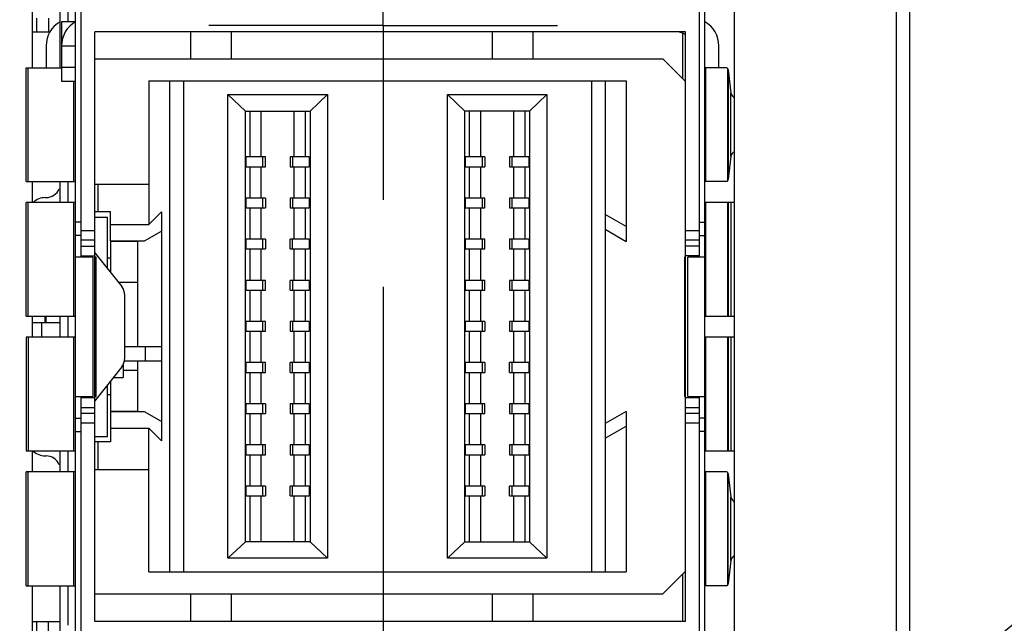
# Model space of a CAD drawing. Header units: inches. Extents: x 0 to 22, y 0 to 17.
# Tile 8 of 22: x 7.602 to 8.309, y 8.773 to 9.206. Entities that reach past the tile are written whole.
import ezdxf

# ---------------------------------------------------------------- set-up
doc = ezdxf.new("R2010")
doc.units = ezdxf.units.IN
doc.header["$LTSCALE"] = 1.21
doc.header["$MEASUREMENT"] = 0
doc.linetypes.add('CENTER', pattern=[0.6, 0.375, -0.075, 0.075, -0.075])
doc.layers.get('0').update_dxf_attribs({"linetype": 'CONTINUOUS'})
for name, color, linetype in [('DATUMCURVES', 7, 'CONTINUOUS'), ('DEFAULT_1', 7, 'CENTER'), ('DETAIL', 7, 'CONTINUOUS'), ('DIMENSIONS', 7, 'CONTINUOUS')]:
    doc.layers.add(name, color=color, linetype=linetype)
doc.styles.get("Standard").update_dxf_attribs({"font": 'txt', "width": 0.8})
doc.dimstyles.new('DIMSTYLE_1', dxfattribs={"dimtxt": 0.125, "dimasz": 0.18, "dimexe": 0.125, "dimexo": 0.0625, "dimgap": 0.03125, "dimtad": 0, "dimtih": 1, "dimtoh": 1, "dimzin": 4, "dimdsep": 46, "dimtxsty": 'STANDARD', "dimblk": '_FILLED', "dimblk1": '_FILLED', "dimblk2": '_FILLED', "dimcen": 0.09, "dimadec": 0, "dimazin": 0, "dimtp": 0.005, "dimtm": 0.005, "dimtfac": 1, "dimtofl": 0, "dimtmove": 0, "dimatfit": 3, "dimldrblk": '_FILLED', "dimfxl": 1, "dimtolj": 1, "dimtzin": 4, "dimarcsym": 0})
doc.dimstyles.get("Standard").update_dxf_attribs({"dimtxt": 0.125, "dimasz": 0.18, "dimexe": 0.125, "dimexo": 0.0625, "dimgap": 0.09, "dimtad": 0, "dimtih": 1, "dimtoh": 1, "dimdec": 3, "dimzin": 4, "dimdsep": 46, "dimtxsty": 'STANDARD', "dimblk": '_FILLED', "dimblk1": '_FILLED', "dimblk2": '_FILLED', "dimcen": 0.09, "dimadec": 0, "dimazin": 0, "dimtol": 1, "dimtp": 0.01, "dimtm": 0.01, "dimtfac": 1, "dimtdec": 3, "dimtofl": 0, "dimtmove": 0, "dimatfit": 3, "dimldrblk": '_FILLED', "dimfxl": 1, "dimtolj": 1, "dimtzin": 4, "dimarcsym": 0})

# ---------------------------------------------------------------- blocks, each defined once
blk = doc.blocks.new('*D6')
at = {"layer": 'DIMENSIONS', "color": 2, "linetype": 'CONTINUOUS'}
for p, q in [((7.86292, 9.01461), (7.86292, 5.82803)), ((7.86292, 5.82803), (7.93459, 5.76)), ((7.93459, 5.76), (7.93459, 5.6275))]:
    blk.add_line(p, q, dxfattribs=at)
at = {"layer": 'DIMENSIONS', "color": 2, "linetype": 'CONTINUOUS', "insert": (7.87209, 5.565), "char_height": 0.125, "width": 0.925, "attachment_point": 3, "rotation": 90, "line_spacing_factor": 0.9}
blk.add_mtext('.12{\\Ftxt.shx;\\W1.000000;\\H0.125000; }[2.9]', dxfattribs=at)
blk = doc.blocks.new('_FILLED')
at = {"color": 0, "linetype": 'BYBLOCK'}
blk.add_solid([(0, 0), (-1, 0.1736), (-1, -0.1736)], dxfattribs=at)
blk = doc.blocks.new('*D7')
at = {"layer": 'DIMENSIONS', "color": 2, "linetype": 'CONTINUOUS'}
for p, q in [((7.01351, 9.01511), (7.01351, 5.81621)), ((7.01351, 5.81621), (7.13564, 5.74818)), ((7.13564, 5.74818), (7.13564, 5.6275))]:
    blk.add_line(p, q, dxfattribs=at)
at = {"layer": 'DIMENSIONS', "color": 2, "linetype": 'CONTINUOUS', "insert": (7.07314, 5.565), "char_height": 0.125, "width": 1.025, "attachment_point": 3, "rotation": 90, "line_spacing_factor": 0.9}
blk.add_mtext('.73{\\Ftxt.shx;\\W1.000000;\\H0.125000; }[18.6]', dxfattribs=at)

msp = doc.modelspace()

# ---------------------------------------------------------------- linework, layer by layer
at = {"color": 7, "linetype": 'CONTINUOUS'}
for p, q in [((8.23092, 11.45271), (8.23092, 7.317)), ((8.24092, 6.315), (8.24092, 11.45271)), ((8.11492, 8.33696), (8.11492, 10.06746)), ((7.64215, 8.35117), (7.64215, 10.05408)), ((8.09376, 8.35117), (8.09376, 10.05408)), ((7.64609, 9.03609), (7.64609, 9.80223)), ((8.08982, 9.03609), (8.08982, 9.36916)), ((7.61092, 9.23328), (7.61092, 9.17198)), ((7.63103, 9.17226), (7.63103, 9.23328)), ((7.63689, 9.20495), (7.63689, 9.23328)), ((7.61444, 9.19763), (7.61444, 9.20763)), ((7.62265, 9.20763), (7.62265, 9.19763)), ((7.63209, 9.20495), (7.63209, 9.18763)), ((7.64209, 9.20495), (7.63209, 9.20495)), ((7.61092, 9.19763), (7.62407, 9.19763)), ((7.65609, 8.77455), (7.65609, 9.19763)), ((8.07982, 9.19763), (7.65609, 9.19763)), ((7.72453, 9.19763), (7.72453, 9.17826)), ((7.75406, 9.17826), (7.75406, 9.19763)), ((7.94107, 9.19763), (7.94107, 9.17826)), ((7.9706, 9.17826), (7.9706, 9.19763)), ((8.07785, 9.16395), (8.07785, 9.1968)), ((8.07982, 8.77455), (8.07982, 9.19763)), ((7.62103, 9.18763), (7.62103, 9.17198)), ((7.63209, 9.18763), (7.63209, 9.16226)), ((7.63209, 9.18763), (7.64209, 9.18763)), ((8.10382, 9.17198), (8.10382, 9.18759)), ((7.60669, 9.09028), (7.60669, 9.17198)), ((7.60669, 9.17198), (7.63209, 9.17198)), ((7.60812, 9.09028), (7.60812, 9.17198)), ((7.63209, 9.17226), (7.64215, 9.17226)), ((7.65609, 9.17826), (8.06355, 9.17826)), ((8.06355, 9.17826), (8.07982, 9.16198)), ((8.10946, 9.17198), (8.09423, 9.17198)), ((8.09423, 9.17198), (8.09423, 9.09028)), ((8.10946, 9.17198), (8.10991, 9.1717)), ((8.10991, 9.1717), (8.10991, 9.09056)), ((8.10991, 9.1717), (8.11004, 9.1715)), ((8.11004, 9.1715), (8.11044, 9.17035)), ((8.11044, 9.17035), (8.11044, 9.0919)), ((8.11044, 9.17035), (8.1124, 9.15401)), ((7.63209, 9.16226), (7.64215, 9.16226)), ((7.64096, 9.09028), (7.64096, 9.16226)), ((7.69461, 9.16251), (7.69461, 9.05935)), ((7.69461, 9.16251), (8.03729, 9.16251)), ((7.70961, 9.16251), (7.70961, 8.81015)), ((7.71961, 9.16251), (7.71961, 8.81015)), ((8.01229, 9.16251), (8.01229, 8.81015)), ((8.02229, 9.16251), (8.02229, 8.81015)), ((8.03729, 9.16251), (8.03729, 9.04735)), ((7.7515, 8.81999), (7.7515, 9.15267)), ((7.7515, 9.15267), (7.82291, 9.15267)), ((7.764, 9.14086), (7.7515, 9.15267)), ((7.82291, 9.15267), (7.81042, 9.14086)), ((7.82291, 9.15267), (7.82291, 8.81999)), ((7.90898, 9.15267), (7.98039, 9.15267)), ((7.90898, 8.81999), (7.90898, 9.15267)), ((7.92148, 9.14086), (7.90898, 9.15267)), ((7.98039, 9.15267), (7.9679, 9.14086)), ((7.98039, 9.15267), (7.98039, 8.81999)), ((8.1124, 9.10825), (8.1124, 9.15401)), ((7.764, 8.8318), (7.764, 9.14086)), ((7.764, 9.14086), (7.81042, 9.14086)), ((7.76739, 9.10794), (7.76739, 9.14086)), ((7.7754, 9.10794), (7.7754, 9.14086)), ((7.79902, 9.10794), (7.79902, 9.14086)), ((7.80703, 9.14086), (7.80703, 9.10794)), ((7.81042, 9.14086), (7.81042, 8.8318)), ((7.9679, 9.14086), (7.92148, 9.14086)), ((7.92148, 8.8318), (7.92148, 9.14086)), ((7.92487, 9.10794), (7.92487, 9.14086)), ((7.93288, 9.10794), (7.93288, 9.14086)), ((7.9565, 9.14086), (7.9565, 9.10794)), ((7.96451, 9.14086), (7.96451, 9.10794)), ((7.9679, 9.14086), (7.9679, 8.8318)), ((7.7646, 9.10094), (7.7646, 9.10794)), ((7.77837, 9.10794), (7.7646, 9.10794)), ((7.77657, 9.10094), (7.77657, 9.10794)), ((7.77837, 9.10094), (7.77837, 9.10794)), ((7.79605, 9.10794), (7.79605, 9.10094)), ((7.80982, 9.10794), (7.79605, 9.10794)), ((7.79785, 9.10794), (7.79785, 9.10094)), ((7.80982, 9.10794), (7.80982, 9.10094)), ((7.93585, 9.10794), (7.92208, 9.10794)), ((7.92208, 9.10094), (7.92208, 9.10794)), ((7.93405, 9.10094), (7.93405, 9.10794)), ((7.93585, 9.10794), (7.93585, 9.10094)), ((7.9673, 9.10794), (7.95353, 9.10794)), ((7.95353, 9.10794), (7.95353, 9.10094)), ((7.95533, 9.10794), (7.95533, 9.10094)), ((7.9673, 9.10794), (7.9673, 9.10094)), ((8.1124, 9.10825), (8.11044, 9.0919)), ((7.7646, 9.10094), (7.77837, 9.10094)), ((7.76739, 9.07841), (7.76739, 9.10094)), ((7.7754, 9.07841), (7.7754, 9.10094)), ((7.79605, 9.10094), (7.80982, 9.10094)), ((7.79902, 9.07841), (7.79902, 9.10094)), ((7.80703, 9.10094), (7.80703, 9.07841)), ((7.92208, 9.10094), (7.93585, 9.10094)), ((7.92487, 9.07841), (7.92487, 9.10094)), ((7.93288, 9.07841), (7.93288, 9.10094)), ((7.95353, 9.10094), (7.9673, 9.10094)), ((7.9565, 9.10094), (7.9565, 9.07841)), ((7.96451, 9.10094), (7.96451, 9.07841)), ((7.60669, 9.09028), (7.64211, 9.09028)), ((7.61092, 9.09028), (7.61092, 9.07528)), ((7.63103, 9.07528), (7.63103, 9.09028)), ((7.63689, 9.07528), (7.63689, 9.09028)), ((7.65607, 9.08845), (7.69461, 9.08845)), ((7.65824, 9.08845), (7.65824, 9.06877)), ((8.10946, 9.09028), (8.09423, 9.09028)), ((8.10991, 9.09056), (8.10946, 9.09028)), ((8.11004, 9.09076), (8.10991, 9.09056)), ((8.11044, 9.0919), (8.11004, 9.09076)), ((7.63034, 9.0851), (7.63103, 9.08483)), ((7.60669, 8.99359), (7.60669, 9.07528)), ((7.64211, 9.07528), (7.60669, 9.07528)), ((7.60812, 8.99359), (7.60812, 9.07528)), ((7.62042, 9.07877), (7.62103, 9.07877)), ((7.64096, 8.99359), (7.64096, 9.07528)), ((7.77837, 9.07841), (7.7646, 9.07841)), ((7.7646, 9.07141), (7.7646, 9.07841)), ((7.77657, 9.07141), (7.77657, 9.07841)), ((7.77837, 9.07841), (7.77837, 9.07141)), ((7.80982, 9.07841), (7.79605, 9.07841)), ((7.79605, 9.07841), (7.79605, 9.07141)), ((7.79785, 9.07841), (7.79785, 9.07141)), ((7.80982, 9.07841), (7.80982, 9.07141)), ((7.93585, 9.07841), (7.92208, 9.07841)), ((7.92208, 9.07141), (7.92208, 9.07841)), ((7.93405, 9.07141), (7.93405, 9.07841)), ((7.93585, 9.07141), (7.93585, 9.07841)), ((7.9673, 9.07841), (7.95353, 9.07841)), ((7.95353, 9.07841), (7.95353, 9.07141)), ((7.95533, 9.07841), (7.95533, 9.07141)), ((7.9673, 9.07841), (7.9673, 9.07141)), ((8.11492, 9.07528), (8.09423, 9.07528)), ((8.09423, 9.07528), (8.09423, 8.99359)), ((8.10991, 9.07528), (8.10991, 8.99359)), ((8.11044, 9.07528), (8.11044, 8.99359)), ((8.1124, 9.07528), (8.1124, 8.99359)), ((7.65609, 9.06877), (7.66713, 9.06877)), ((7.66713, 9.04762), (7.66713, 9.06877)), ((7.69461, 9.05935), (7.7037, 9.06845)), ((7.7037, 9.06845), (7.7037, 8.97164)), ((7.7646, 9.07141), (7.77837, 9.07141)), ((7.76739, 9.04889), (7.76739, 9.07141)), ((7.7754, 9.04889), (7.7754, 9.07141)), ((7.79605, 9.07141), (7.80982, 9.07141)), ((7.79902, 9.04889), (7.79902, 9.07141)), ((7.80703, 9.07141), (7.80703, 9.04889)), ((7.92208, 9.07141), (7.93585, 9.07141)), ((7.92487, 9.04889), (7.92487, 9.07141)), ((7.93288, 9.04889), (7.93288, 9.07141)), ((7.95353, 9.07141), (7.9673, 9.07141)), ((7.9565, 9.07141), (7.9565, 9.04889)), ((7.96451, 9.07141), (7.96451, 9.04889)), ((8.03729, 9.05799), (8.02229, 9.06665)), ((7.64609, 9.06124), (7.64215, 9.06124)), ((7.65609, 9.06483), (7.66516, 9.06483)), ((7.66516, 9.02775), (7.66516, 9.06483)), ((7.66713, 9.05935), (7.69461, 9.05935)), ((8.08982, 9.06124), (8.09376, 9.06124)), ((7.64609, 9.05166), (7.64215, 9.05166)), ((7.64609, 9.05523), (7.65609, 9.05523)), ((7.69161, 9.04762), (7.7037, 9.0546)), ((8.02229, 9.05601), (8.03729, 9.04735)), ((8.07982, 9.05523), (8.08982, 9.05523)), ((8.08982, 9.05166), (8.09376, 9.05166)), ((7.65609, 9.04816), (7.64609, 9.04816)), ((7.66713, 9.04762), (7.69161, 9.04762)), ((7.68681, 9.04735), (7.66713, 9.04735)), ((7.66713, 9.04735), (7.66713, 9.02525)), ((7.68681, 8.97164), (7.68681, 9.04735)), ((7.77837, 9.04889), (7.7646, 9.04889)), ((7.7646, 9.04189), (7.7646, 9.04889)), ((7.77657, 9.04189), (7.77657, 9.04889)), ((7.77837, 9.04889), (7.77837, 9.04189)), ((7.80982, 9.04889), (7.79605, 9.04889)), ((7.79605, 9.04189), (7.79605, 9.04889)), ((7.79785, 9.04189), (7.79785, 9.04889)), ((7.80982, 9.04889), (7.80982, 9.04189)), ((7.93585, 9.04889), (7.92208, 9.04889)), ((7.92208, 9.04189), (7.92208, 9.04889)), ((7.93405, 9.04189), (7.93405, 9.04889)), ((7.93585, 9.04189), (7.93585, 9.04889)), ((7.9673, 9.04889), (7.95353, 9.04889)), ((7.95353, 9.04889), (7.95353, 9.04189)), ((7.95533, 9.04889), (7.95533, 9.04189)), ((7.9673, 9.04889), (7.9673, 9.04189)), ((8.08982, 9.04816), (8.07982, 9.04816)), ((7.64609, 9.04402), (7.65609, 9.04402)), ((7.65609, 9.03924), (7.67528, 9.01493)), ((7.7646, 9.04189), (7.77837, 9.04189)), ((7.76739, 9.01936), (7.76739, 9.04189)), ((7.7754, 9.01936), (7.7754, 9.04189)), ((7.79605, 9.04189), (7.80982, 9.04189)), ((7.79902, 9.01936), (7.79902, 9.04189)), ((7.80703, 9.04189), (7.80703, 9.01936)), ((7.92208, 9.04189), (7.93585, 9.04189)), ((7.92487, 9.01936), (7.92487, 9.04189)), ((7.93288, 9.01936), (7.93288, 9.04189)), ((7.95353, 9.04189), (7.9673, 9.04189)), ((7.9565, 9.04189), (7.9565, 9.01936)), ((7.96451, 9.04189), (7.96451, 9.01936)), ((8.08982, 9.04402), (8.07982, 9.04402)), ((7.65445, 9.03609), (7.64215, 9.03609)), ((7.64609, 9.03695), (7.65609, 9.03695)), ((7.65445, 9.03609), (7.65445, 8.93609)), ((7.65689, 9.03609), (7.65609, 9.03609)), ((7.65689, 8.93609), (7.65689, 9.03609)), ((7.66516, 9.03554), (7.66713, 9.03554)), ((8.07982, 9.03609), (8.07919, 9.03609)), ((8.07919, 9.03609), (8.07919, 8.93609)), ((8.08982, 9.03695), (8.07982, 9.03695)), ((8.09376, 9.03609), (8.08146, 9.03609)), ((8.08146, 8.93609), (8.08146, 9.03609)), ((7.68681, 9.01783), (7.67299, 9.01783)), ((7.77837, 9.01936), (7.7646, 9.01936)), ((7.7646, 9.01236), (7.7646, 9.01936)), ((7.77657, 9.01236), (7.77657, 9.01936)), ((7.77837, 9.01236), (7.77837, 9.01936)), ((7.80982, 9.01936), (7.79605, 9.01936)), ((7.79605, 9.01236), (7.79605, 9.01936)), ((7.79785, 9.01936), (7.79785, 9.01236)), ((7.80982, 9.01936), (7.80982, 9.01236)), ((7.93585, 9.01936), (7.92208, 9.01936)), ((7.92208, 9.01236), (7.92208, 9.01936)), ((7.93405, 9.01236), (7.93405, 9.01936)), ((7.93585, 9.01236), (7.93585, 9.01936)), ((7.9673, 9.01936), (7.95353, 9.01936)), ((7.95353, 9.01936), (7.95353, 9.01236)), ((7.95533, 9.01936), (7.95533, 9.01236)), ((7.9673, 9.01936), (7.9673, 9.01236)), ((7.7646, 9.01236), (7.77837, 9.01236)), ((7.76739, 8.98983), (7.76739, 9.01236)), ((7.7754, 8.98983), (7.7754, 9.01236)), ((7.79605, 9.01236), (7.80982, 9.01236)), ((7.79902, 8.98983), (7.79902, 9.01236)), ((7.80703, 9.01236), (7.80703, 8.98983)), ((7.92208, 9.01236), (7.93585, 9.01236)), ((7.92487, 8.98983), (7.92487, 9.01236)), ((7.93288, 8.98983), (7.93288, 9.01236)), ((7.95353, 9.01236), (7.9673, 9.01236)), ((7.9565, 9.01236), (7.9565, 8.98983)), ((7.96451, 9.01236), (7.96451, 8.98983)), ((7.67743, 8.96345), (7.67743, 9.00874)), ((7.60669, 8.99359), (7.64211, 8.99359)), ((7.61092, 8.99359), (7.61092, 8.97859)), ((7.61092, 8.98907), (7.63103, 8.98907)), ((7.61792, 8.97859), (7.61792, 8.98907)), ((7.62042, 8.98907), (7.62042, 8.99359)), ((7.62103, 8.98907), (7.62103, 8.99359)), ((7.63103, 8.97859), (7.63103, 8.99359)), ((7.63689, 8.97859), (7.63689, 8.99359)), ((7.77837, 8.98983), (7.7646, 8.98983)), ((7.7646, 8.98283), (7.7646, 8.98983)), ((7.77657, 8.98283), (7.77657, 8.98983)), ((7.77837, 8.98283), (7.77837, 8.98983)), ((7.80982, 8.98983), (7.79605, 8.98983)), ((7.79605, 8.98983), (7.79605, 8.98283)), ((7.79785, 8.98983), (7.79785, 8.98283)), ((7.80982, 8.98983), (7.80982, 8.98283)), ((7.93585, 8.98983), (7.92208, 8.98983)), ((7.92208, 8.98283), (7.92208, 8.98983)), ((7.93405, 8.98283), (7.93405, 8.98983)), ((7.93585, 8.98983), (7.93585, 8.98283)), ((7.9673, 8.98983), (7.95353, 8.98983)), ((7.95353, 8.98983), (7.95353, 8.98283)), ((7.95533, 8.98983), (7.95533, 8.98283)), ((7.9673, 8.98983), (7.9673, 8.98283)), ((8.09423, 8.99359), (8.11492, 8.99359)), ((7.7646, 8.98283), (7.77837, 8.98283)), ((7.76739, 8.9603), (7.76739, 8.98283)), ((7.7754, 8.9603), (7.7754, 8.98283)), ((7.79605, 8.98283), (7.80982, 8.98283)), ((7.79902, 8.9603), (7.79902, 8.98283)), ((7.80703, 8.98283), (7.80703, 8.9603)), ((7.92208, 8.98283), (7.93585, 8.98283)), ((7.92487, 8.9603), (7.92487, 8.98283)), ((7.93288, 8.9603), (7.93288, 8.98283)), ((7.95353, 8.98283), (7.9673, 8.98283)), ((7.9565, 8.98283), (7.9565, 8.9603)), ((7.96451, 8.98283), (7.96451, 8.9603)), ((7.60669, 8.97859), (7.60669, 8.8969)), ((7.64211, 8.97859), (7.60669, 8.97859)), ((7.60812, 8.97859), (7.60812, 8.8969)), ((7.64096, 8.8969), (7.64096, 8.97859)), ((8.11492, 8.97859), (8.09423, 8.97859)), ((8.09423, 8.97859), (8.09423, 8.8969)), ((8.10991, 8.97859), (8.10991, 8.8969)), ((8.11044, 8.97859), (8.11044, 8.8969)), ((8.1124, 8.97859), (8.1124, 8.8969)), ((7.70403, 8.97164), (7.67743, 8.97164)), ((7.69222, 8.96164), (7.69222, 8.97164)), ((7.70403, 8.96164), (7.70403, 8.97164)), ((7.67743, 8.96164), (7.70403, 8.96164)), ((7.68681, 8.92531), (7.68681, 8.96164)), ((7.7037, 8.96164), (7.7037, 8.90421)), ((7.77837, 8.9603), (7.7646, 8.9603)), ((7.7646, 8.9533), (7.7646, 8.9603)), ((7.77657, 8.9533), (7.77657, 8.9603)), ((7.77837, 8.9533), (7.77837, 8.9603)), ((7.80982, 8.9603), (7.79605, 8.9603)), ((7.79605, 8.9533), (7.79605, 8.9603)), ((7.79785, 8.9533), (7.79785, 8.9603)), ((7.80982, 8.9603), (7.80982, 8.9533)), ((7.93585, 8.9603), (7.92208, 8.9603)), ((7.92208, 8.9533), (7.92208, 8.9603)), ((7.93405, 8.9533), (7.93405, 8.9603)), ((7.93585, 8.9603), (7.93585, 8.9533)), ((7.9673, 8.9603), (7.95353, 8.9603)), ((7.95353, 8.9533), (7.95353, 8.9603)), ((7.95533, 8.9603), (7.95533, 8.9533)), ((7.9673, 8.9603), (7.9673, 8.9533)), ((7.67528, 8.95725), (7.65609, 8.93294)), ((7.67634, 8.95896), (7.67634, 8.94954)), ((7.67634, 8.95483), (7.68681, 8.95483)), ((7.7646, 8.9533), (7.77837, 8.9533)), ((7.76739, 8.93078), (7.76739, 8.9533)), ((7.7754, 8.93078), (7.7754, 8.9533)), ((7.79605, 8.9533), (7.80982, 8.9533)), ((7.79902, 8.93078), (7.79902, 8.9533)), ((7.80703, 8.9533), (7.80703, 8.93078)), ((7.92208, 8.9533), (7.93585, 8.9533)), ((7.92487, 8.93078), (7.92487, 8.9533)), ((7.93288, 8.93078), (7.93288, 8.9533)), ((7.95353, 8.9533), (7.9673, 8.9533)), ((7.9565, 8.9533), (7.9565, 8.93078)), ((7.96451, 8.9533), (7.96451, 8.93078)), ((7.66713, 8.94693), (7.66713, 8.92531)), ((7.66919, 8.94954), (7.67634, 8.94954)), ((7.66516, 8.90735), (7.66516, 8.94443)), ((7.64215, 8.93609), (7.65445, 8.93609)), ((7.64609, 8.60302), (7.64609, 8.93609)), ((7.64609, 8.93523), (7.65609, 8.93523)), ((7.65609, 8.93609), (7.65689, 8.93609)), ((7.66713, 8.93712), (7.66516, 8.93712)), ((8.07919, 8.93609), (8.07982, 8.93609)), ((8.07982, 8.93523), (8.08982, 8.93523)), ((8.08146, 8.93609), (8.09376, 8.93609)), ((8.08982, 8.60302), (8.08982, 8.93609)), ((7.64609, 8.92816), (7.65609, 8.92816)), ((7.68681, 8.92531), (7.66713, 8.92531)), ((7.69161, 8.92504), (7.66713, 8.92504)), ((7.66713, 8.92504), (7.66713, 8.90341)), ((7.7037, 8.91806), (7.69161, 8.92504)), ((7.77837, 8.93078), (7.7646, 8.93078)), ((7.7646, 8.92378), (7.7646, 8.93078)), ((7.77657, 8.92378), (7.77657, 8.93078)), ((7.77837, 8.93078), (7.77837, 8.92378)), ((7.80982, 8.93078), (7.79605, 8.93078)), ((7.79605, 8.93078), (7.79605, 8.92378)), ((7.79785, 8.93078), (7.79785, 8.92378)), ((7.80982, 8.93078), (7.80982, 8.92378)), ((7.93585, 8.93078), (7.92208, 8.93078)), ((7.92208, 8.92378), (7.92208, 8.93078)), ((7.93405, 8.92378), (7.93405, 8.93078)), ((7.93585, 8.92378), (7.93585, 8.93078)), ((7.9673, 8.93078), (7.95353, 8.93078)), ((7.95353, 8.93078), (7.95353, 8.92378)), ((7.95533, 8.93078), (7.95533, 8.92378)), ((7.9673, 8.93078), (7.9673, 8.92378)), ((8.03729, 8.92531), (8.02229, 8.91665)), ((8.03729, 8.92531), (8.03729, 8.81015)), ((8.07982, 8.92816), (8.08982, 8.92816)), ((7.64215, 8.92054), (7.64609, 8.92054)), ((7.64609, 8.92402), (7.65609, 8.92402)), ((7.7646, 8.92378), (7.77837, 8.92378)), ((7.76739, 8.90125), (7.76739, 8.92378)), ((7.7754, 8.90125), (7.7754, 8.92378)), ((7.79605, 8.92378), (7.80982, 8.92378)), ((7.79902, 8.90125), (7.79902, 8.92378)), ((7.80703, 8.92378), (7.80703, 8.90125)), ((7.92208, 8.92378), (7.93585, 8.92378)), ((7.92487, 8.90125), (7.92487, 8.92378)), ((7.93288, 8.90125), (7.93288, 8.92378)), ((7.95353, 8.92378), (7.9673, 8.92378)), ((7.9565, 8.92378), (7.9565, 8.90125)), ((7.96451, 8.92378), (7.96451, 8.90125)), ((8.07982, 8.92402), (8.08982, 8.92402)), ((8.09376, 8.92054), (8.08982, 8.92054)), ((7.64215, 8.91094), (7.64609, 8.91094)), ((7.65609, 8.91695), (7.64609, 8.91695)), ((7.66713, 8.91331), (7.69461, 8.91331)), ((7.7037, 8.90421), (7.69461, 8.91331)), ((7.69461, 8.81015), (7.69461, 8.91331)), ((8.02229, 8.90602), (8.03729, 8.91468)), ((8.08982, 8.91695), (8.07982, 8.91695)), ((8.09376, 8.91094), (8.08982, 8.91094)), ((7.65609, 8.90735), (7.66516, 8.90735)), ((7.66713, 8.90341), (7.65609, 8.90341)), ((7.65824, 8.90341), (7.65824, 8.88373)), ((7.60669, 8.8969), (7.64211, 8.8969)), ((7.61092, 8.8969), (7.61092, 8.8819)), ((7.63103, 8.8819), (7.63103, 8.8969)), ((7.63689, 8.8819), (7.63689, 8.8969)), ((7.77837, 8.90125), (7.7646, 8.90125)), ((7.7646, 8.89425), (7.7646, 8.90125)), ((7.77657, 8.89425), (7.77657, 8.90125)), ((7.77837, 8.89425), (7.77837, 8.90125)), ((7.80982, 8.90125), (7.79605, 8.90125)), ((7.79605, 8.90125), (7.79605, 8.89425)), ((7.79785, 8.90125), (7.79785, 8.89425)), ((7.80982, 8.90125), (7.80982, 8.89425)), ((7.93585, 8.90125), (7.92208, 8.90125)), ((7.92208, 8.89425), (7.92208, 8.90125)), ((7.93405, 8.89425), (7.93405, 8.90125)), ((7.93585, 8.90125), (7.93585, 8.89425)), ((7.9673, 8.90125), (7.95353, 8.90125)), ((7.95353, 8.90125), (7.95353, 8.89425)), ((7.95533, 8.90125), (7.95533, 8.89425)), ((7.9673, 8.90125), (7.9673, 8.89425)), ((8.09423, 8.8969), (8.11492, 8.8969)), ((7.62042, 8.89341), (7.62103, 8.89341)), ((7.7646, 8.89425), (7.77837, 8.89425)), ((7.76739, 8.87172), (7.76739, 8.89425)), ((7.7754, 8.87172), (7.7754, 8.89425)), ((7.79605, 8.89425), (7.80982, 8.89425)), ((7.79902, 8.87172), (7.79902, 8.89425)), ((7.80703, 8.89425), (7.80703, 8.87172)), ((7.92208, 8.89425), (7.93585, 8.89425)), ((7.92487, 8.87172), (7.92487, 8.89425)), ((7.93288, 8.87172), (7.93288, 8.89425)), ((7.95353, 8.89425), (7.9673, 8.89425)), ((7.9565, 8.89425), (7.9565, 8.87172)), ((7.96451, 8.89425), (7.96451, 8.87172)), ((7.64211, 8.8819), (7.60669, 8.8819)), ((7.60669, 8.8002), (7.60669, 8.8819)), ((7.60812, 8.8002), (7.60812, 8.8819)), ((7.63103, 8.88735), (7.63034, 8.88708)), ((7.64096, 8.8002), (7.64096, 8.8819)), ((7.65607, 8.88373), (7.69461, 8.88373)), ((8.10946, 8.8819), (8.09423, 8.8819)), ((8.09423, 8.8819), (8.09423, 8.8002)), ((8.10946, 8.8819), (8.10991, 8.88162)), ((8.10991, 8.88162), (8.10991, 8.80048)), ((8.10991, 8.88162), (8.11004, 8.88142)), ((8.11004, 8.88142), (8.11044, 8.88028)), ((8.11044, 8.80183), (8.11044, 8.88028)), ((8.11044, 8.88028), (8.1124, 8.86393)), ((7.77837, 8.87172), (7.7646, 8.87172)), ((7.7646, 8.86472), (7.7646, 8.87172)), ((7.77657, 8.86472), (7.77657, 8.87172)), ((7.77837, 8.87172), (7.77837, 8.86472)), ((7.80982, 8.87172), (7.79605, 8.87172)), ((7.79605, 8.86472), (7.79605, 8.87172)), ((7.79785, 8.86472), (7.79785, 8.87172)), ((7.80982, 8.87172), (7.80982, 8.86472)), ((7.93585, 8.87172), (7.92208, 8.87172)), ((7.92208, 8.86472), (7.92208, 8.87172)), ((7.93405, 8.86472), (7.93405, 8.87172)), ((7.93585, 8.87172), (7.93585, 8.86472)), ((7.9673, 8.87172), (7.95353, 8.87172)), ((7.95353, 8.86472), (7.95353, 8.87172)), ((7.95533, 8.87172), (7.95533, 8.86472)), ((7.9673, 8.87172), (7.9673, 8.86472)), ((7.7646, 8.86472), (7.77837, 8.86472)), ((7.76739, 8.8318), (7.76739, 8.86472)), ((7.7754, 8.8318), (7.7754, 8.86472)), ((7.79605, 8.86472), (7.80982, 8.86472)), ((7.79902, 8.8318), (7.79902, 8.86472)), ((7.80703, 8.86472), (7.80703, 8.8318)), ((7.92208, 8.86472), (7.93585, 8.86472)), ((7.92487, 8.8318), (7.92487, 8.86472)), ((7.93288, 8.8318), (7.93288, 8.86472)), ((7.95353, 8.86472), (7.9673, 8.86472)), ((7.9565, 8.86472), (7.9565, 8.8318)), ((7.96451, 8.86472), (7.96451, 8.8318)), ((8.1124, 8.81817), (8.1124, 8.86393)), ((7.764, 8.8318), (7.7515, 8.81999)), ((7.81042, 8.8318), (7.764, 8.8318)), ((7.81042, 8.8318), (7.82291, 8.81999)), ((7.92148, 8.8318), (7.90898, 8.81999)), ((7.92148, 8.8318), (7.9679, 8.8318)), ((7.9679, 8.8318), (7.98039, 8.81999)), ((7.82291, 8.81999), (7.7515, 8.81999)), ((7.98039, 8.81999), (7.90898, 8.81999)), ((8.1124, 8.81817), (8.11044, 8.80183)), ((7.69461, 8.81015), (8.03729, 8.81015)), ((8.07982, 8.81068), (8.06355, 8.7944)), ((8.07785, 8.77455), (8.07785, 8.80871)), ((7.60669, 8.8002), (7.64215, 8.8002)), ((7.61092, 8.8002), (7.61092, 8.73891)), ((7.63103, 8.73918), (7.63103, 8.8002)), ((7.63689, 8.77188), (7.63689, 8.8002)), ((8.10946, 8.8002), (8.09423, 8.8002)), ((8.10991, 8.80048), (8.10946, 8.8002)), ((8.11004, 8.80068), (8.10991, 8.80048)), ((8.11044, 8.80183), (8.11004, 8.80068)), ((7.65609, 8.7944), (8.06355, 8.7944)), ((7.72453, 8.7944), (7.72453, 8.77455)), ((7.75406, 8.77455), (7.75406, 8.7944)), ((7.94107, 8.7944), (7.94107, 8.77455)), ((7.9706, 8.77455), (7.9706, 8.7944)), ((7.61092, 8.77455), (7.63103, 8.77455)), ((7.61444, 8.76455), (7.61444, 8.77455)), ((7.62265, 8.76455), (7.62265, 8.77455)), ((8.07982, 8.77455), (7.65609, 8.77455))]:
    msp.add_line(p, q, dxfattribs=at)
for centre, radius, start, end in [((7.64103, 9.18763), 0.02, 120, 180), ((7.65209, 9.18763), 0.02, 119.87054, 180), ((8.08382, 9.18759), 0.02, 0, 60.21605), ((8.07392, 9.18763), 0.01, 53.8086, 90), ((7.62103, 9.08877), 0.01, 270, 338.50871), ((7.62042, 9.06627), 0.0125, 90, 133.56352), ((7.66743, 9.00874), 0.01, 0, 38.28513), ((7.66743, 8.96345), 0.01, 321.71559, 359.99995), ((7.62042, 8.90591), 0.0125, 226.43623, 270), ((7.62103, 8.88341), 0.01, 21.49129, 90)]:
    msp.add_arc(centre, radius, start, end, dxfattribs=at)
for points, knots in [([(8.1124, 9.15401), (8.11244, 9.1537), (8.11283, 9.15224), (8.11395, 9.15111), (8.11486, 9.15036)], [0, 0, 0, 0, 0.210593, 1, 1, 1, 1]), ([(8.11486, 9.1119), (8.11451, 9.11161), (8.11342, 9.11063), (8.11251, 9.10928), (8.1124, 9.10825)], [0, 0, 0, 0, 0.302309, 1, 1, 1, 1]), ([(8.1124, 8.86393), (8.11244, 8.86362), (8.11283, 8.86216), (8.11395, 8.86103), (8.11486, 8.86028)], [0, 0, 0, 0, 0.210593, 1, 1, 1, 1]), ([(8.11486, 8.82182), (8.11451, 8.82153), (8.11342, 8.82055), (8.11251, 8.8192), (8.1124, 8.81817)], [0, 0, 0, 0, 0.302309, 1, 1, 1, 1])]:
    msp.add_open_spline(points, degree=3, knots=knots, dxfattribs=at)
at = {"layer": 'DATUMCURVES', "color": 4, "linetype": 'CONTINUOUS'}
for p, q in [((8.11492, 8.33696), (8.11492, 10.06746)), ((7.61092, 9.23328), (7.61092, 9.17198)), ((7.61092, 9.09028), (7.61092, 9.07528)), ((7.61092, 8.99359), (7.61092, 8.97859)), ((7.61092, 8.8969), (7.61092, 8.8819)), ((7.61092, 8.8002), (7.61092, 8.73891))]:
    msp.add_line(p, q, dxfattribs=at)
at = {"layer": 'DEFAULT_1', "color": 7, "linetype": 'CENTER'}
for q in [(7.86292, 9.32731), (7.73782, 9.20221), (7.98802, 9.20221), (7.86292, 9.07711)]:
    msp.add_line((7.86292, 9.20221), q, dxfattribs=at)

# ---------------------------------------------------------------- dimensions: what is measured, and where the dimension line sits
at = {"layer": 'DIMENSIONS', "color": 2, "linetype": 'CONTINUOUS'}
for feature_location, offset, origin, picture, middle in [((7.01351, 9.01511), (0.12212, -3.38761), (7.74692, 9.07761), '*D7', (7.13564, 5.0525)), ((7.86292, 9.01461), (0.07168, -3.38711), (7.74692, 9.07711), '*D6', (7.93459, 5.1025))]:
    dim = msp.add_ordinate_dim(feature_location=feature_location, offset=offset, dtype=0, origin=origin, dimstyle='DIMSTYLE_1', dxfattribs=at)
    dim.commit()
    dim.dimension.update_dxf_attribs({"geometry": picture, "text_midpoint": middle})

# ---------------------------------------------------------------- leaders
at = {"layer": 'DETAIL', "color": 2, "linetype": 'CONTINUOUS'}
msp.add_leader([(8.11492, 8.60807), (8.99092, 9.32914), (9.17092, 9.32914)], dimstyle='STANDARD', override={"dimtad": 0}, dxfattribs=at)

doc.saveas('drawing.dxf')
